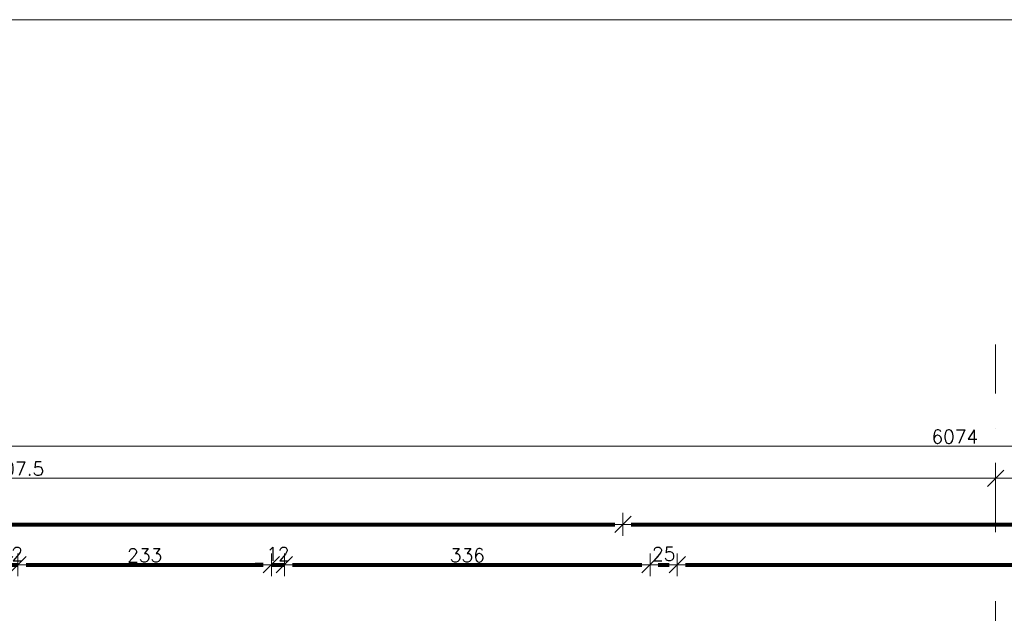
# Model space of a CAD drawing. Header units: metres. Extents: x 7408630 to 15602436, y 5561464 to 13303678.
# Tile 185 of 256: x 7412865 to 7413770, y 5567807 to 5568353. Entities that reach past the tile are written whole.
import ezdxf
from ezdxf.enums import TextEntityAlignment as Align

# ---------------------------------------------------------------- set-up
doc = ezdxf.new("R2010")
doc.units = ezdxf.units.M
doc.header["$MEASUREMENT"] = 0
doc.linetypes.add('DASHDOT', pattern=[25.4, 12.7, -6.35, 0, -6.35])
for name, color, linetype, lineweight in [('!! 0_Opis_pom', 9, 'Continuous', 13), ('!! 0_Osie', 1, 'DASHDOT', 13), ('!! 1_OPIS POM NOWE', 140, 'Continuous', 5), ('!! wymiary osi', 250, 'Continuous', 5), ('0-osie-liniA', 14, 'DASHDOT', 5), ('Granica', 112, 'Continuous', 80)]:
    doc.layers.add(name, color=color, linetype=linetype, lineweight=lineweight)
doc.layers.add('!! 0_ramki', color=66, linetype='Continuous', lineweight=9, plot=False)
doc.styles.add('ARIAL', font='tahoma.ttf')
doc.styles.add('TXT', font='simplex.shx')
doc.dimstyles.new('DIM50', dxfattribs={"dimscale": 5, "dimtxt": 2, "dimasz": 1, "dimexe": 0, "dimexo": 0, "dimgap": 0.5, "dimtad": 1, "dimdec": 4, "dimrnd": 0.5, "dimdsep": 46, "dimtxsty": 'TXT', "dimblk": 'TICK1', "dimblk1": 'TICK1', "dimblk2": 'TICK1', "dimsah": 1, "dimcen": 0, "dimse1": 1, "dimse2": 1, "dimclrd": 1, "dimclre": 7, "dimclrt": 9, "dimadec": 0, "dimazin": 0, "dimtfac": 1, "dimtdec": 4, "dimtmove": 2, "dimatfit": 3, "dimldrblk": 'TICK1', "dimfxl": 1, "dimtolj": 1, "dimarcsym": 0})

# ---------------------------------------------------------------- blocks, each defined once
blk = doc.blocks.new('TICK1')
at = {"color": 0}
for p, q in [((0, -1.4), (0, 1.4)), ((0, 0), (-1, 0))]:
    blk.add_line(p, q, dxfattribs=at)
at = {"color": 2}
blk.add_line((-1, -1), (1, 1), dxfattribs=at)
blk = doc.blocks.new('*D1012')
at = {"layer": '!! wymiary osi', "color": 1, "lineweight": -2, "transparency": 16777216}
blk.add_line((48925.21, -193735.89), (54984.21, -193735.89), dxfattribs=at)
at = {"layer": 'DEFPOINTS', "color": 0, "transparency": 16777216}
for p in [(48917.71, -193635.47), (54991.71, -193635.47), (54991.71, -193735.89)]:
    blk.add_point(p, dxfattribs=at)
at = {"layer": '!! wymiary osi', "color": 1, "lineweight": -2, "transparency": 16777216, "xscale": 7.5, "yscale": 7.5, "zscale": 7.5, "rotation": 180}
blk.add_blockref('TICK1', (48917.71, -193735.89), dxfattribs=at)
at = {"layer": '!! wymiary osi', "color": 1, "lineweight": -2, "transparency": 16777216, "xscale": 7.5, "yscale": 7.5, "zscale": 7.5}
blk.add_blockref('TICK1', (54991.71, -193735.89), dxfattribs=at)
at = {"layer": '!! wymiary osi', "color": 9, "transparency": 16777216, "insert": (51954.71, -193727.14), "char_height": 12.5, "attachment_point": 5, "style": 'TXT'}
blk.add_mtext('\\A1;6074', dxfattribs=at)
blk = doc.blocks.new('*D1015')
at = {"layer": '!! wymiary osi', "color": 1, "lineweight": -2, "transparency": 16777216}
blk.add_line((50192.21, -193765.3), (51984.71, -193765.3), dxfattribs=at)
at = {"layer": 'DEFPOINTS', "color": 0, "transparency": 16777216}
for p in [(50184.71, -193765.3), (51992.21, -193765.3), (51992.21, -193765.3)]:
    blk.add_point(p, dxfattribs=at)
at = {"layer": '!! wymiary osi', "color": 1, "lineweight": -2, "transparency": 16777216, "xscale": 7.5, "yscale": 7.5, "zscale": 7.5, "rotation": 180}
blk.add_blockref('TICK1', (50184.71, -193765.3), dxfattribs=at)
at = {"layer": '!! wymiary osi', "color": 1, "lineweight": -2, "transparency": 16777216, "xscale": 7.5, "yscale": 7.5, "zscale": 7.5}
blk.add_blockref('TICK1', (51992.21, -193765.3), dxfattribs=at)
at = {"layer": '!! wymiary osi', "color": 9, "transparency": 16777216, "insert": (51088.46, -193756.55), "char_height": 12.5, "attachment_point": 5, "style": 'TXT'}
blk.add_mtext('\\A1;1807.5', dxfattribs=at)
blk = doc.blocks.new('*D1016')
at = {"layer": '!! wymiary osi', "color": 1, "lineweight": -2, "transparency": 16777216}
blk.add_line((51999.71, -193765.3), (52584.71, -193765.3), dxfattribs=at)
at = {"layer": 'DEFPOINTS', "color": 0, "transparency": 16777216}
for p in [(51992.21, -193765.3), (52592.21, -193765.3), (52592.21, -193765.3)]:
    blk.add_point(p, dxfattribs=at)
at = {"layer": '!! wymiary osi', "color": 1, "lineweight": -2, "transparency": 16777216, "xscale": 7.5, "yscale": 7.5, "zscale": 7.5, "rotation": 180}
blk.add_blockref('TICK1', (51992.21, -193765.3), dxfattribs=at)
at = {"layer": '!! wymiary osi', "color": 1, "lineweight": -2, "transparency": 16777216, "xscale": 7.5, "yscale": 7.5, "zscale": 7.5}
blk.add_blockref('TICK1', (52592.21, -193765.3), dxfattribs=at)
at = {"layer": '!! wymiary osi', "color": 9, "transparency": 16777216, "insert": (52292.21, -193756.55), "char_height": 12.5, "attachment_point": 5, "style": 'TXT'}
blk.add_mtext('\\A1;600', dxfattribs=at)
blk = doc.blocks.new('*D476')
at = {"layer": '!! wymiary osi', "color": 1, "lineweight": -2, "transparency": 16777216}
blk.add_line((71321.92, -193746.2), (74085.92, -193746.2), dxfattribs=at)
at = {"layer": 'DEFPOINTS', "color": 0, "transparency": 16777216}
for p in [(74093.42, -193746.2), (71314.42, -194296.59), (74093.42, -194296.59)]:
    blk.add_point(p, dxfattribs=at)
at = {"layer": '!! wymiary osi', "color": 1, "lineweight": -2, "transparency": 16777216, "xscale": 7.5, "yscale": 7.5, "zscale": 7.5, "rotation": 180}
blk.add_blockref('TICK1', (71314.42, -193746.2), dxfattribs=at)
at = {"layer": '!! wymiary osi', "color": 1, "lineweight": -2, "transparency": 16777216, "xscale": 7.5, "yscale": 7.5, "zscale": 7.5}
blk.add_blockref('TICK1', (74093.42, -193746.2), dxfattribs=at)
at = {"layer": '!! wymiary osi', "color": 9, "transparency": 16777216, "insert": (72703.92, -193737.45), "char_height": 12.5, "attachment_point": 5, "style": 'TXT'}
blk.add_mtext('\\A1;2779', dxfattribs=at)
blk = doc.blocks.new('*D477')
at = {"layer": '!! wymiary osi', "color": 1, "lineweight": -2, "transparency": 16777216}
blk.add_line((74100.92, -193746.2), (75366.92, -193746.2), dxfattribs=at)
at = {"layer": 'DEFPOINTS', "color": 0, "transparency": 16777216}
for p in [(75374.42, -193746.2), (74093.42, -193936.59), (75374.42, -193936.59)]:
    blk.add_point(p, dxfattribs=at)
at = {"layer": '!! wymiary osi', "color": 1, "lineweight": -2, "transparency": 16777216, "xscale": 7.5, "yscale": 7.5, "zscale": 7.5, "rotation": 180}
blk.add_blockref('TICK1', (74093.42, -193746.2), dxfattribs=at)
at = {"layer": '!! wymiary osi', "color": 1, "lineweight": -2, "transparency": 16777216, "xscale": 7.5, "yscale": 7.5, "zscale": 7.5}
blk.add_blockref('TICK1', (75374.42, -193746.2), dxfattribs=at)
at = {"layer": '!! wymiary osi', "color": 9, "transparency": 16777216, "insert": (74733.92, -193737.45), "char_height": 12.5, "attachment_point": 5, "style": 'TXT'}
blk.add_mtext('\\A1;1281', dxfattribs=at)
blk = doc.blocks.new('*D580')
at = {"layer": '!! wymiary osi', "color": 1, "lineweight": -2, "transparency": 16777216}
for p, q in [((73517.93, -193783.29), (73510.43, -193783.29)), ((73525.43, -193783.29), (73537.43, -193783.29)), ((73544.93, -193783.29), (73552.43, -193783.29))]:
    blk.add_line(p, q, dxfattribs=at)
at = {"layer": 'DEFPOINTS', "color": 0, "transparency": 16777216}
for p in [(73537.43, -193783.29), (73525.43, -194351.59), (73537.43, -194351.59)]:
    blk.add_point(p, dxfattribs=at)
at = {"layer": '!! wymiary osi', "color": 1, "lineweight": -2, "transparency": 16777216, "xscale": 7.5, "yscale": 7.5, "zscale": 7.5}
blk.add_blockref('TICK1', (73525.43, -193783.29), dxfattribs=at)
at = {"layer": '!! wymiary osi', "color": 1, "lineweight": -2, "transparency": 16777216, "xscale": 7.5, "yscale": 7.5, "zscale": 7.5, "rotation": 180}
blk.add_blockref('TICK1', (73537.43, -193783.29), dxfattribs=at)
at = {"layer": '!! wymiary osi', "color": 9, "transparency": 16777216, "insert": (73531.43, -193773.29), "char_height": 12.5, "attachment_point": 5, "style": 'TXT'}
blk.add_mtext('\\A1;12', dxfattribs=at)
blk = doc.blocks.new('*D581')
at = {"layer": '!! wymiary osi', "color": 1, "lineweight": -2, "transparency": 16777216}
blk.add_line((73544.93, -193783.29), (73762.92, -193783.29), dxfattribs=at)
at = {"layer": 'DEFPOINTS', "color": 0, "transparency": 16777216}
for p in [(73770.42, -193783.29), (73537.43, -194351.59), (73770.42, -194351.59)]:
    blk.add_point(p, dxfattribs=at)
at = {"layer": '!! wymiary osi', "color": 1, "lineweight": -2, "transparency": 16777216, "xscale": 7.5, "yscale": 7.5, "zscale": 7.5, "rotation": 180}
blk.add_blockref('TICK1', (73537.43, -193783.29), dxfattribs=at)
at = {"layer": '!! wymiary osi', "color": 1, "lineweight": -2, "transparency": 16777216, "xscale": 7.5, "yscale": 7.5, "zscale": 7.5}
blk.add_blockref('TICK1', (73770.42, -193783.29), dxfattribs=at)
at = {"layer": '!! wymiary osi', "color": 9, "transparency": 16777216, "insert": (73653.93, -193774.54), "char_height": 12.5, "attachment_point": 5, "style": 'TXT'}
blk.add_mtext('\\A1;233', dxfattribs=at)
blk = doc.blocks.new('*D582')
at = {"layer": '!! wymiary osi', "color": 1, "lineweight": -2, "transparency": 16777216}
for p, q in [((73762.92, -193783.29), (73755.42, -193783.29)), ((73770.42, -193783.29), (73782.42, -193783.29)), ((73789.92, -193783.29), (73797.42, -193783.29))]:
    blk.add_line(p, q, dxfattribs=at)
at = {"layer": 'DEFPOINTS', "color": 0, "transparency": 16777216}
for p in [(73782.42, -193783.29), (73770.42, -194351.59), (73782.42, -194351.59)]:
    blk.add_point(p, dxfattribs=at)
at = {"layer": '!! wymiary osi', "color": 1, "lineweight": -2, "transparency": 16777216, "xscale": 7.5, "yscale": 7.5, "zscale": 7.5}
blk.add_blockref('TICK1', (73770.42, -193783.29), dxfattribs=at)
at = {"layer": '!! wymiary osi', "color": 1, "lineweight": -2, "transparency": 16777216, "xscale": 7.5, "yscale": 7.5, "zscale": 7.5, "rotation": 180}
blk.add_blockref('TICK1', (73782.42, -193783.29), dxfattribs=at)
at = {"layer": '!! wymiary osi', "color": 9, "transparency": 16777216, "insert": (73776.42, -193773.29), "char_height": 12.5, "attachment_point": 5, "style": 'TXT'}
blk.add_mtext('\\A1;12', dxfattribs=at)
blk = doc.blocks.new('*D583')
at = {"layer": '!! wymiary osi', "color": 1, "lineweight": -2, "transparency": 16777216}
blk.add_line((73789.92, -193783.29), (74110.92, -193783.29), dxfattribs=at)
at = {"layer": 'DEFPOINTS', "color": 0, "transparency": 16777216}
for p in [(74118.42, -193783.29), (73782.42, -194351.59), (74118.42, -194351.59)]:
    blk.add_point(p, dxfattribs=at)
at = {"layer": '!! wymiary osi', "color": 1, "lineweight": -2, "transparency": 16777216, "xscale": 7.5, "yscale": 7.5, "zscale": 7.5, "rotation": 180}
blk.add_blockref('TICK1', (73782.42, -193783.29), dxfattribs=at)
at = {"layer": '!! wymiary osi', "color": 1, "lineweight": -2, "transparency": 16777216, "xscale": 7.5, "yscale": 7.5, "zscale": 7.5}
blk.add_blockref('TICK1', (74118.42, -193783.29), dxfattribs=at)
at = {"layer": '!! wymiary osi', "color": 9, "transparency": 16777216, "insert": (73950.42, -193774.54), "char_height": 12.5, "attachment_point": 5, "style": 'TXT'}
blk.add_mtext('\\A1;336', dxfattribs=at)
blk = doc.blocks.new('*D584')
at = {"layer": '!! wymiary osi', "color": 1, "lineweight": -2, "transparency": 16777216}
blk.add_line((74125.92, -193783.29), (74135.92, -193783.29), dxfattribs=at)
at = {"layer": 'DEFPOINTS', "color": 0, "transparency": 16777216}
for p in [(74143.42, -193783.29), (74118.42, -194351.59), (74143.42, -194351.59)]:
    blk.add_point(p, dxfattribs=at)
at = {"layer": '!! wymiary osi', "color": 1, "lineweight": -2, "transparency": 16777216, "xscale": 7.5, "yscale": 7.5, "zscale": 7.5, "rotation": 180}
blk.add_blockref('TICK1', (74118.42, -193783.29), dxfattribs=at)
at = {"layer": '!! wymiary osi', "color": 1, "lineweight": -2, "transparency": 16777216, "xscale": 7.5, "yscale": 7.5, "zscale": 7.5}
blk.add_blockref('TICK1', (74143.42, -193783.29), dxfattribs=at)
at = {"layer": '!! wymiary osi', "color": 9, "transparency": 16777216, "insert": (74130.92, -193773.29), "char_height": 12.5, "attachment_point": 5, "style": 'TXT'}
blk.add_mtext('\\A1;25', dxfattribs=at)
blk = doc.blocks.new('*D585')
at = {"layer": '!! wymiary osi', "color": 1, "lineweight": -2, "transparency": 16777216}
blk.add_line((74150.92, -193783.29), (75023.92, -193783.29), dxfattribs=at)
at = {"layer": 'DEFPOINTS', "color": 0, "transparency": 16777216}
for p in [(75031.42, -193783.29), (74143.42, -194351.59), (75031.42, -194351.59)]:
    blk.add_point(p, dxfattribs=at)
at = {"layer": '!! wymiary osi', "color": 1, "lineweight": -2, "transparency": 16777216, "xscale": 7.5, "yscale": 7.5, "zscale": 7.5, "rotation": 180}
blk.add_blockref('TICK1', (74143.42, -193783.29), dxfattribs=at)
at = {"layer": '!! wymiary osi', "color": 1, "lineweight": -2, "transparency": 16777216, "xscale": 7.5, "yscale": 7.5, "zscale": 7.5}
blk.add_blockref('TICK1', (75031.42, -193783.29), dxfattribs=at)
at = {"layer": '!! wymiary osi', "color": 9, "transparency": 16777216, "insert": (74587.42, -193774.54), "char_height": 12.5, "attachment_point": 5, "style": 'TXT'}
blk.add_mtext('\\A1;888', dxfattribs=at)
blk = doc.blocks.new('BLOK OSI')
at = {"layer": '0-osie-liniA', "ltscale": 5}
blk.add_lwpolyline([(51992.21142, -199661.23318), (51992.21142, -193642.4104)], dxfattribs=at)
at = {"layer": '!! wymiary osi'}
dim = blk.add_aligned_dim(p1=(48917.71142, -193635.47368), p2=(54991.71142, -193635.47368), distance=-100.4179, dimstyle='DIM50', dxfattribs=at)
dim.commit()
dim.dimension.update_dxf_attribs({"geometry": '*D1012', "text_midpoint": (51954.71142, -193727.14158)})
for base, p1, p2, picture, middle in [((51992.21142, -193765.29711), (50184.71142, -193765.29711), (51992.21142, -193765.29711), '*D1015', (51088.46142, -193756.54711)), ((52592.21142, -193765.29711), (51992.21142, -193765.29711), (52592.21142, -193765.29711), '*D1016', (52292.21142, -193756.54711))]:
    dim = blk.add_linear_dim(base=base, p1=p1, p2=p2, dimstyle='DIM50', dxfattribs=at)
    dim.commit()
    dim.dimension.update_dxf_attribs({"geometry": picture, "text_midpoint": middle})
blk = doc.blocks.new('A$C9c944097')
at = {"layer": '!! 0_ramki'}
blk.add_lwpolyline([(-371.78226, 1095.53977), (3828.21774, 1095.53977), (3828.21774, -1874.46023), (-371.78226, -1874.46023)], close=True, dxfattribs=at)
at = {"layer": '!! 0_Osie'}
blk.add_blockref('BLOK OSI', (-48933.21142, 194439.57635), dxfattribs=at)
at = {"layer": '!! 0_Opis_pom', "ltscale": 0.7, "style": 'ARIAL'}
for tag, p in [('B2,14', (2497.12282, -23.97252)), ('B2,12', (1965.56932, -35.77631)), ('B2,11', (1692.08817, -60.77765)), ('B2,16', (3818.15438, -63.71828)), ('B2,17', (4129.82322, -93.25972)), ('B2,19.1', (5324.74708, -87.92078)), ('B2,10', (1351.71035, -111.25665)), ('B2,15', (3189.46558, -109.69496)), ('B2,13', (2272.99389, -121.89624)), ('A2,5', (1075.52681, -127.78965)), ('B2,18', (4545.51277, -234.12017)), ('B2,19', (5775.76711, -239.42159)), ('A2,4', (318.83322, -329.3265)), ('A2.1', (994.53557, -353.44633)), ('B2.7', (3171.3557, -458.01164)), ('A2.2', (994.53557, -692.67095)), ('B2.2', (3599.26223, -690.3637)), ('B2,21', (4593.23787, -912.69388)), ('A2.3', (455.44717, -940.66614)), ('B2,9', (1798.58924, -939.09545)), ('B2,4', (3116.67143, -940.65712)), ('B2,3', (3297.35823, -941.16418)), ('B2,8', (2517.28573, -960.07338)), ('B2.1', (3927.81794, -970.24709)), ('B2,20', (5834.09772, -965.70749)), ('B2,5', (3309.56672, -1129.12418)), ('B2,6', (3122.36837, -1171.43557)), ('C2,2', (3435.86614, -1487.77973)), ('C2,1', (3957.73656, -2408.10352)), ('C2,3', (3457.72791, -2555.15039)), ('D1,1', (2554.19917, -3205.91504)), ('C2,4', (3866.78124, -3285.77383)), ('D1,4', (1780.27581, -3366.18103)), ('D1,6', (1380.86316, -3373.10994)), ('D1,3', (2098.36626, -3546.18257)), ('C2,5', (3178.15957, -3610.67242)), ('D1,5', (1914.6928, -3621.18339)), ('D1,2', (2201.15492, -3794.18451)), ('D1,7', (477.95048, -4408.76849)), ('D1,8', (338.43039, -4834.32895))]:
    blk.add_attdef(tag, text='', height=11.968, dxfattribs=at).set_placement(p, align=Align.MIDDLE_CENTER)
at = {"layer": '!! 1_OPIS POM NOWE', "style": 'ARIAL'}
for tag, p in [('C2.5B', (3593.7377, -3168.5911)), ('C2,5C', (3526.78796, -3281.02046)), ('C2.4', (3997.15534, -3347.99835)), ('E2,2', (2945.33506, -3413.31629)), ('C2,5A', (3566.4961, -3615.37865)), ('E2.9', (3984.52714, -3783.77287)), ('E2.7', (4645.53364, -3784.14655)), ('D1,2', (2903.25587, -3794.18451)), ('E2.2', (3405.83089, -4049.74196)), ('E2.8', (4380.36687, -4058.97571)), ('E2.6', (5154.87983, -4066.29138)), ('E2.1', (4427.07303, -4318.94156)), ('E2,3', (3401.59976, -4465.83792)), ('E2.4', (3758.95342, -4705.0924)), ('E2.5', (5238.11734, -4786.79525))]:
    blk.add_attdef(tag, text='', height=11.968, dxfattribs=at).set_placement(p, align=Align.MIDDLE_CENTER)
at = {"layer": '!! wymiary osi'}
for base, p1, p2, picture, middle in [((2716.5, 631.91198), (-62.5, 81.52787), (2716.5, 81.52787), '*D476', (1327, 640.66198)), ((3997.5, 631.91198), (2716.5, 441.52787), (3997.5, 441.52787), '*D477', (3357, 640.66198)), ((2160.50659, 594.829), (2148.50659, 26.52787), (2160.50659, 26.52787), '*D580', (2154.50659, 604.829)), ((2393.5, 594.829), (2160.50659, 26.52787), (2393.5, 26.52787), '*D581', (2277.0033, 603.579)), ((2405.5, 594.829), (2393.5, 26.52787), (2405.5, 26.52787), '*D582', (2399.5, 604.829)), ((2741.5, 594.829), (2405.5, 26.52787), (2741.5, 26.52787), '*D583', (2573.5, 603.579)), ((2766.5, 594.829), (2741.5, 26.52787), (2766.5, 26.52787), '*D584', (2754, 604.829)), ((3654.5, 594.829), (2766.5, 26.52787), (3654.5, 26.52787), '*D585', (3210.5, 603.579))]:
    dim = blk.add_linear_dim(base=base, p1=p1, p2=p2, dimstyle='DIM50', dxfattribs=at)
    dim.commit()
    dim.dimension.update_dxf_attribs({"geometry": picture, "text_midpoint": middle, "insert": (-71376.92327, 194378.11618)})

msp = doc.modelspace()

# ---------------------------------------------------------------- block references
at = {"layer": 'Granica'}
msp.add_blockref('A$C9c944097', (7410702.59401, 5567256.9858), dxfattribs=at)

doc.saveas('drawing.dxf')
